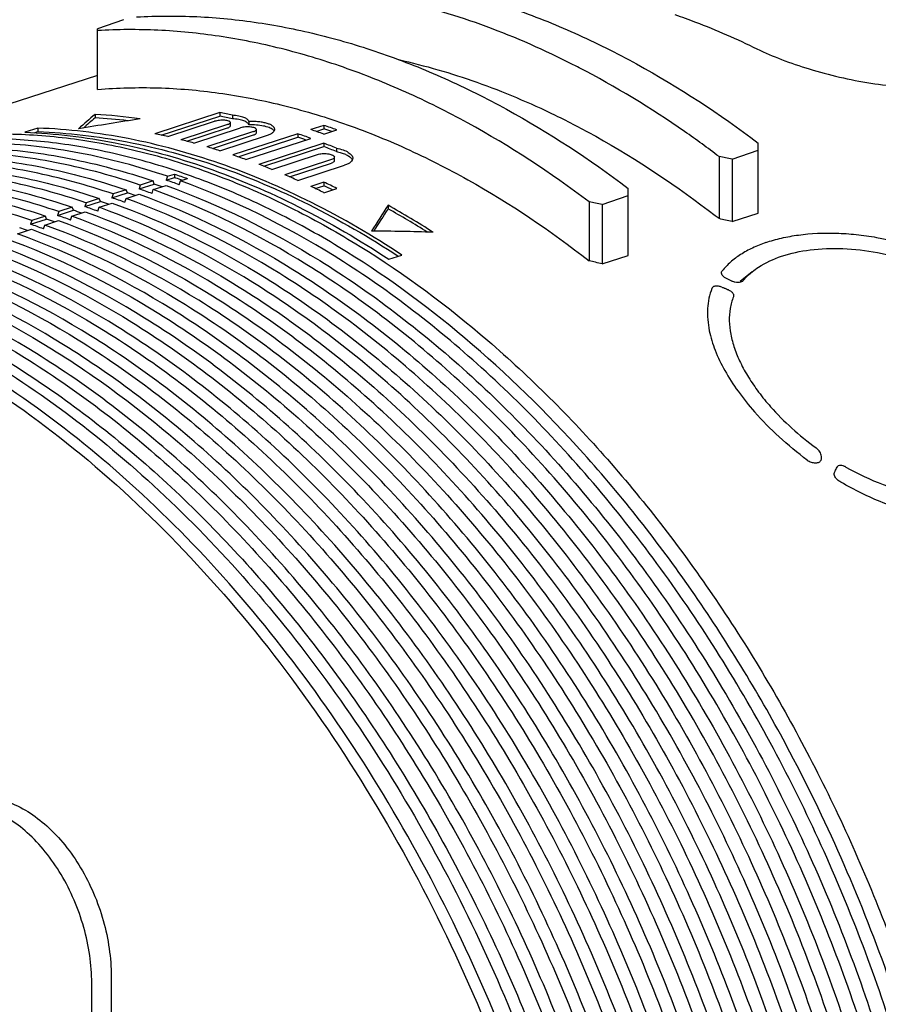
# Model space of a CAD drawing. Header units: millimetres. Extents: x 54 to 441, y 33 to 397.
# Tile 6 of 16: x 136 to 183, y 120 to 173. Entities that reach past the tile are written whole.
import ezdxf

# ---------------------------------------------------------------- set-up
doc = ezdxf.new("R2010")
doc.units = ezdxf.units.MM
doc.header["$LTSCALE"] = 30.734
doc.layers.add('A023134_9_1', color=7, linetype='CONTINUOUS')
doc.layers.add('A023135_3_1', color=7, linetype='CONTINUOUS')

msp = doc.modelspace()

# ---------------------------------------------------------------- linework, layer by layer
at = {"layer": 'A023134_9_1', "color": 7, "linetype": 'CONTINUOUS'}
for p, q in [((141.767, 173.188), (140.352, 172.695)), ((140.352, 169.396), (140.352, 172.695)), ((140.352, 170.151), (126.433, 165.66)), ((146.999, 168.138), (143.464, 166.988)), ((146.999, 168.138), (146.999, 167.949)), ((140.211, 168.04), (140.211, 167.849)), ((143.814, 166.913), (146.999, 167.949)), ((144.171, 166.833), (146.716, 167.662)), ((147.57, 167.411), (147.57, 167.599)), ((147.679, 167.99), (147.679, 167.802)), ((148.568, 167.659), (148.568, 167.471)), ((137.1, 167.294), (136.393, 167.064)), ((136.893, 167.034), (137.1, 167.101)), ((137.1, 167.294), (137.1, 167.101)), ((147.424, 167.492), (144.878, 166.664)), ((145.201, 166.581), (147.424, 167.304)), ((145.585, 166.479), (148.131, 167.307)), ((148.838, 167.107), (146.292, 166.278)), ((148.984, 167.031), (148.984, 167.219)), ((152.656, 167.442), (151.949, 167.212)), ((152.23, 167.116), (152.656, 167.255)), ((152.656, 167.442), (152.656, 167.255)), ((152.656, 166.966), (153.363, 167.196)), ((146.593, 166.189), (148.838, 166.919)), ((146.999, 166.063), (149.545, 166.891)), ((151.242, 166.982), (147.706, 165.832)), ((147.987, 165.735), (151.242, 166.795)), ((148.413, 165.585), (151.949, 166.736)), ((151.242, 166.982), (151.242, 166.795)), ((152.656, 166.474), (149.121, 165.323)), ((149.384, 165.222), (152.656, 166.286)), ((152.656, 166.474), (152.656, 166.286)), ((153.336, 166.208), (153.336, 166.02)), ((174.859, 165.597), (176.273, 166.09)), ((176.273, 162.667), (176.273, 166.483)), ((149.828, 165.046), (152.373, 165.874)), ((153.08, 165.582), (150.535, 164.754)), ((153.227, 165.519), (153.227, 165.707)), ((174.152, 165.743), (174.152, 162.372)), ((174.859, 165.597), (174.859, 162.208)), ((150.784, 164.647), (153.08, 165.394)), ((151.242, 164.446), (153.787, 165.274)), ((143.368, 164.42), (142.672, 164.193)), ((143.434, 164.254), (143.368, 164.42)), ((144.148, 164.674), (144.083, 164.465)), ((144.083, 164.465), (144.524, 164.609)), ((144.148, 164.674), (144.524, 164.796)), ((144.524, 164.797), (144.524, 164.61)), ((144.79, 164.218), (144.856, 164.427)), ((144.856, 164.427), (145.231, 164.55)), ((144.955, 164.46), (144.878, 164.487)), ((141.903, 163.943), (141.196, 163.713)), ((141.97, 163.777), (141.903, 163.943)), ((142.607, 163.984), (143.434, 164.254)), ((142.672, 164.193), (142.607, 163.984)), ((143.314, 163.738), (143.379, 163.947)), ((143.379, 163.947), (144.075, 164.173)), ((152.656, 164.352), (151.949, 164.122)), ((152.185, 164.011), (152.656, 164.164)), ((152.656, 164.352), (152.656, 164.164)), ((152.656, 163.783), (153.363, 164.013)), ((169.202, 160.374), (169.202, 164.018)), ((139.654, 163.024), (140.506, 163.301)), ((140.439, 163.467), (139.72, 163.232)), ((140.506, 163.301), (140.439, 163.467)), ((141.131, 163.504), (141.97, 163.777)), ((141.196, 163.713), (141.131, 163.504)), ((141.838, 163.258), (141.903, 163.466)), ((141.903, 163.466), (142.611, 163.697)), ((167.788, 163.132), (169.202, 163.625)), ((138.178, 162.543), (139.041, 162.824)), ((138.244, 162.752), (138.178, 162.543)), ((138.975, 162.99), (138.244, 162.752)), ((139.041, 162.824), (138.975, 162.99)), ((139.72, 163.232), (139.654, 163.024)), ((140.361, 162.777), (140.427, 162.986)), ((140.427, 162.986), (141.146, 163.22)), ((156.146, 163.095), (156.146, 162.905)), ((167.081, 163.278), (167.081, 160.079)), ((167.788, 163.132), (167.788, 159.915)), ((136.702, 162.063), (137.577, 162.348)), ((136.767, 162.272), (136.702, 162.063)), ((137.511, 162.514), (136.767, 162.272)), ((137.474, 162.025), (138.218, 162.267)), ((137.577, 162.348), (137.511, 162.514)), ((138.885, 162.297), (138.951, 162.506)), ((138.951, 162.506), (139.682, 162.744)), ((174.859, 162.208), (176.273, 162.667)), ((135.998, 161.545), (136.754, 161.791)), ((137.409, 161.816), (137.474, 162.025)), ((156.192, 160.163), (156.899, 160.392)), ((167.788, 159.915), (169.202, 160.374)), ((174.843, 158.98), (174.694, 159.038)), ((175.952, 159.481), (175.297, 158.952)), ((175.436, 158.979), (175.458, 159.001)), ((177.806, 133.739), (177.776, 133.793)), ((177.806, 133.739), (177.776, 133.793))]:
    msp.add_line(p, q, dxfattribs=at)
for centre, radius, start, end in [((144.672, 128.341), 47.561, 62.6294, 63.0641), ((140.028, 134.408), 34.443, 77.1652, 78.3225), ((138.305, 136.537), 31.561, 82.0681, 86.538), ((138.386, 136.951), 30.952, 83.3123, 86.6205), ((140.09, 134.439), 34.215, 77.1852, 78.3502), ((139.554, 130.517), 38.732, 70.229, 71.3367), ((140.308, 130.879), 38.593, 70.227, 71.3388), ((140.376, 130.891), 38.382, 70.6594, 71.3408), ((136.494, 133.292), 34.408, 77.1078, 78.3129), ((136.193, 132.028), 35.708, 74.7505, 75.9233), ((138.842, 130.271), 38.749, 70.2292, 71.3365), ((138.956, 130.413), 38.4, 70.6595, 71.3405), ((135.805, 130.65), 37.14, 72.4584, 73.5989), ((138.287, 128.78), 40.339, 68.096, 69.1331), ((138.377, 128.834), 40.082, 68.0856, 69.1294), ((135.334, 129.2), 38.664, 70.228, 71.3377), ((153.939, 165.447), 0.291, 23.3068, 25.4544), ((134.773, 127.677), 40.288, 68.0567, 69.1369), ((131.779, 128.033), 38.454, 70.7823, 71.3393), ((134.122, 126.101), 41.993, 65.9413, 66.9936), ((130.296, 127.531), 38.476, 70.7823, 71.339), ((130.167, 127.162), 38.867, 70.2295, 70.7825), ((131.117, 127.783), 38.495, 70.6596, 71.3381), ((131.651, 127.663), 38.845, 70.2293, 70.7825), ((133.387, 124.488), 43.766, 63.8784, 64.905), ((134.031, 124.589), 43.909, 63.8784, 64.9016), ((134.173, 124.734), 43.547, 64.1927, 64.8849), ((128.173, 126.786), 38.54, 70.6598, 71.3374), ((128.812, 127.029), 38.499, 70.7823, 71.3387), ((128.683, 126.66), 38.89, 70.2299, 70.7825), ((129.645, 127.285), 38.518, 70.6597, 71.3377), ((126.702, 126.288), 38.563, 70.6598, 71.3371), ((127.328, 126.527), 38.522, 70.7823, 71.3383), ((127.199, 126.157), 38.913, 70.2302, 70.7825), ((132.148, 120.141), 49.204, 57.485, 60.808), ((132.581, 120.74), 48.304, 57.8583, 60.7997), ((125.23, 125.79), 38.586, 70.6599, 71.3367), ((125.844, 126.024), 38.545, 70.7823, 71.338), ((125.716, 125.655), 38.936, 70.2305, 70.7825), ((139.169, 117.632), 56.793, 51.9771, 52.2457), ((147.699, 46.776), 118.584, 76.75956, 77.11029), ((123.758, 125.292), 38.609, 70.66, 71.3364), ((124.36, 125.522), 38.569, 70.7823, 71.3377), ((124.232, 125.153), 38.96, 70.2309, 70.7825), ((179.508, 149.339), 0.216, 324.0458, 332.4706), ((179.626, 149.277), 0.0821, 332.5174, 336.5719), ((179.406, 149.369), 0.321, 345.1331, 347.1583)]:
    msp.add_arc(centre, radius, start, end, dxfattribs=at)
for centre, major_axis, ratio, start_param, end_param in [((132.518, 102.074), (21.099, 70.657), 0.337889, 0.479929, 0.508827), ((157.527, 112.616), (117.391, 14.286), 0.479501, 1.639275, 1.668017), ((132.522, 102.079), (21.031, 70.427), 0.337889, 0.479219, 0.499759), ((147.424, 108.187), (90.863, 0), 0.662758, 1.264064, 1.272216), ((160.13, 111.709), (20.865, 69.874), 0.337889, 0.850544, 0.879286), ((160.133, 111.713), (20.797, 69.644), 0.337889, 0.851065, 0.87605), ((140.352, 105.722), (90.863, 0), 0.662758, 1.264064, 1.272216), ((129.887, 102.992), (118.707, 14.446), 0.479501, 1.26866, 1.297558), ((138.838, 105.722), (86.754, 0), 0.662657, 1.230568, 1.239201)]:
    msp.add_ellipse(centre, major_axis=major_axis, ratio=ratio, start_param=start_param, end_param=end_param, dxfattribs=at)
for points, knots in [([(149.545, 175.799), (150.635, 175.864), (152.847, 175.875), (156.189, 175.542), (159.567, 174.863), (162.961, 173.843), (166.354, 172.487), (170.918, 170.209), (174.178, 168.068), (176.273, 166.483)], [0, 0, 0, 0, 0.11339, 0.229277, 0.348212, 0.470634, 0.596873, 0.727151, 1, 1, 1, 1]), ([(166.217, 170.742), (164.679, 171.523), (161.582, 172.89), (156.819, 174.33), (152.092, 175.096), (148.956, 175.151), (147.424, 175.06)], [0, 0, 0, 0, 0.265368, 0.519489, 0.763708, 1, 1, 1, 1]), ([(171.748, 173.469), (172.123, 173.338), (173.637, 172.784), (175.118, 172.137), (176.211, 171.604)], [0, 0, 0, 0, 0.245967, 1, 1, 1, 1]), ([(142.474, 173.335), (143.564, 173.399), (145.776, 173.41), (149.118, 173.077), (152.496, 172.399), (155.89, 171.378), (159.283, 170.023), (163.847, 167.744), (167.107, 165.603), (169.202, 164.018)], [0, 0, 0, 0, 0.11339, 0.229277, 0.348212, 0.470634, 0.596873, 0.727151, 1, 1, 1, 1]), ([(167.081, 163.278), (164.986, 164.864), (161.726, 167.005), (157.162, 169.283), (153.769, 170.639), (150.375, 171.659), (146.997, 172.338), (143.655, 172.671), (141.442, 172.66), (140.352, 172.595)], [0, 0, 0, 0, 0.272849, 0.403127, 0.529366, 0.651788, 0.770723, 0.88661, 1, 1, 1, 1]), ([(176.211, 171.604), (176.646, 171.392), (177.584, 170.992), (179.083, 170.481), (180.705, 170.048), (182.395, 169.719), (184.094, 169.519), (185.746, 169.47), (187.29, 169.586), (188.263, 169.79), (188.713, 169.928)], [0, 0, 0, 0, 0.11305, 0.237588, 0.369575, 0.504828, 0.639223, 0.768825, 0.890057, 1, 1, 1, 1]), ([(156.715, 171.016), (158.157, 170.695), (161.062, 169.849), (163.846, 168.672), (165.23, 167.999)], [0, 0, 0, 0, 0.48979, 1, 1, 1, 1]), ([(174.152, 165.743), (173.536, 166.209), (171.102, 167.977), (168.524, 169.55), (166.538, 170.578)], [0, 0, 0, 0, 0.256715, 1, 1, 1, 1]), ([(140.352, 169.396), (141.438, 169.486), (143.647, 169.542), (146.989, 169.256), (150.371, 168.604), (153.772, 167.591), (157.17, 166.223), (161.743, 163.902), (164.996, 161.706), (167.081, 160.079)], [0, 0, 0, 0, 0.112906, 0.22834, 0.346928, 0.46917, 0.595437, 0.725971, 1, 1, 1, 1]), ([(147.57, 167.599), (147.57, 167.606), (147.565, 167.622), (147.548, 167.642), (147.52, 167.66), (147.467, 167.684), (147.38, 167.705), (147.257, 167.72), (147.118, 167.723), (146.975, 167.714), (146.84, 167.695), (146.755, 167.674), (146.716, 167.662)], [0, 0, 0, 0, 0.02387, 0.052281, 0.088152, 0.132487, 0.245841, 0.386771, 0.545148, 0.70869, 0.864378, 1, 1, 1, 1]), ([(147.424, 167.492), (147.445, 167.499), (147.483, 167.514), (147.536, 167.542), (147.57, 167.577), (147.57, 167.599)], [0, 0, 0, 0, 0.354853, 0.638427, 1, 1, 1, 1]), ([(148.568, 167.659), (148.564, 167.68), (148.543, 167.724), (148.486, 167.78), (148.405, 167.831), (148.299, 167.876), (148.171, 167.916), (147.963, 167.962), (147.796, 167.981), (147.679, 167.99)], [0, 0, 0, 0, 0.064859, 0.142853, 0.239024, 0.355072, 0.490827, 0.645009, 1, 1, 1, 1]), ([(148.568, 167.471), (148.564, 167.492), (148.543, 167.536), (148.486, 167.592), (148.405, 167.643), (148.299, 167.688), (148.171, 167.728), (147.963, 167.774), (147.796, 167.793), (147.679, 167.802)], [0, 0, 0, 0, 0.064847, 0.142829, 0.238985, 0.355028, 0.490793, 0.644988, 1, 1, 1, 1]), ([(149.984, 167.232), (149.984, 167.263), (149.967, 167.312), (149.923, 167.366), (149.856, 167.425), (149.739, 167.49), (149.564, 167.553), (149.352, 167.603), (149.109, 167.638), (148.844, 167.658), (148.661, 167.66), (148.568, 167.659)], [0, 0, 0, 0, 0.059275, 0.094, 0.133652, 0.229772, 0.349145, 0.489899, 0.648489, 0.820292, 1, 1, 1, 1]), ([(165.23, 167.999), (165.977, 167.636), (169.02, 166.048), (171.886, 164.127), (173.942, 162.535)], [0, 0, 0, 0, 0.242158, 1, 1, 1, 1]), ([(136.393, 167.064), (138.042, 167.003), (141.405, 166.6), (146.411, 165.221), (151.407, 163.078), (154.61, 161.207), (156.192, 160.163)], [0, 0, 0, 0, 0.233344, 0.476773, 0.732018, 1, 1, 1, 1]), ([(156.899, 160.392), (155.317, 161.436), (152.114, 163.308), (147.118, 165.451), (142.112, 166.831), (138.749, 167.233), (137.1, 167.294)], [0, 0, 0, 0, 0.267987, 0.523234, 0.766661, 1, 1, 1, 1]), ([(137.1, 167.101), (138.731, 167.043), (142.059, 166.65), (147.014, 165.298), (151.96, 163.195), (155.132, 161.357), (156.699, 160.331)], [0, 0, 0, 0, 0.233477, 0.476952, 0.73215, 1, 1, 1, 1]), ([(147.424, 167.304), (147.445, 167.311), (147.483, 167.326), (147.536, 167.354), (147.57, 167.389), (147.57, 167.411)], [0, 0, 0, 0, 0.354857, 0.638499, 1, 1, 1, 1]), ([(148.984, 167.219), (148.984, 167.226), (148.98, 167.243), (148.962, 167.265), (148.935, 167.286), (148.882, 167.312), (148.794, 167.337), (148.671, 167.356), (148.532, 167.363), (148.389, 167.357), (148.254, 167.34), (148.169, 167.32), (148.131, 167.307)], [0, 0, 0, 0, 0.025542, 0.055436, 0.092429, 0.137543, 0.251588, 0.392283, 0.549685, 0.711742, 0.865773, 1, 1, 1, 1]), ([(149.887, 167.21), (149.859, 167.232), (149.791, 167.275), (149.621, 167.35), (149.35, 167.419), (148.978, 167.466), (148.708, 167.473), (148.568, 167.471)], [0, 0, 0, 0, 0.079596, 0.174676, 0.408614, 0.690125, 1, 1, 1, 1]), ([(148.838, 167.107), (148.859, 167.114), (148.897, 167.128), (148.952, 167.158), (148.984, 167.195), (148.984, 167.219)], [0, 0, 0, 0, 0.349102, 0.630042, 1, 1, 1, 1]), ([(148.838, 166.919), (148.859, 166.926), (148.897, 166.941), (148.952, 166.971), (148.984, 167.007), (148.984, 167.031)], [0, 0, 0, 0, 0.349085, 0.630085, 1, 1, 1, 1]), ([(149.545, 166.891), (149.608, 166.912), (149.722, 166.955), (149.847, 167.027), (149.919, 167.09), (149.956, 167.136), (149.979, 167.183), (149.984, 167.216), (149.984, 167.232)], [0, 0, 0, 0, 0.342691, 0.6193, 0.733144, 0.83223, 0.919566, 1, 1, 1, 1]), ([(149.955, 167.137), (149.95, 167.144), (149.931, 167.17), (149.907, 167.194), (149.887, 167.21)], [0, 0, 0, 0, 0.229576, 1, 1, 1, 1]), ([(177.776, 133.793), (176.23, 136.679), (172.874, 142.183), (167.029, 149.618), (160.59, 155.926), (154.77, 160.173), (149.977, 162.817), (146.408, 164.391), (142.827, 165.577), (139.261, 166.366), (135.731, 166.752), (132.264, 166.731), (128.884, 166.303), (126.698, 165.746), (125.634, 165.402)], [0, 0, 0, 0, 0.149149, 0.292996, 0.429861, 0.55861, 0.619843, 0.678976, 0.73611, 0.791412, 0.845119, 0.897537, 0.949028, 1, 1, 1, 1]), ([(144.148, 164.674), (142.587, 165.201), (139.455, 166.039), (135.464, 166.51), (132.344, 166.511), (130.059, 166.33), (127.819, 165.967), (126.356, 165.604), (125.636, 165.393)], [0, 0, 0, 0, 0.262818, 0.515234, 0.638397, 0.759965, 0.880352, 1, 1, 1, 1]), ([(126.433, 165.66), (127.512, 166.008), (129.728, 166.571), (133.157, 166.996), (136.674, 167.003), (140.254, 166.592), (143.871, 165.767), (147.5, 164.534), (151.116, 162.904), (155.967, 160.17), (161.848, 155.79), (168.332, 149.303), (174.195, 141.673), (179.275, 133.111), (183.438, 123.85), (186.569, 114.143), (188.581, 104.258), (189.42, 94.464), (189.061, 85.029), (187.748, 77.559), (186.086, 72.018), (184.112, 66.987), (182.174, 63.476), (180.683, 61.341)], [0, 0, 0, 0, 0.02397, 0.048191, 0.072858, 0.098147, 0.124203, 0.151139, 0.179034, 0.207932, 0.268722, 0.333353, 0.401255, 0.471595, 0.543366, 0.615461, 0.686755, 0.756174, 0.822775, 0.885824, 0.915893, 0.944944, 1, 1, 1, 1]), ([(125.644, 165.359), (127.036, 165.721), (129.913, 166.229), (134.349, 166.315), (138.884, 165.733), (141.875, 164.924), (143.367, 164.42)], [0, 0, 0, 0, 0.239924, 0.484778, 0.737387, 1, 1, 1, 1]), ([(142.672, 164.193), (141.242, 164.676), (138.374, 165.46), (134.029, 166.056), (129.77, 166.042), (126.998, 165.619), (125.653, 165.308)], [0, 0, 0, 0, 0.26231, 0.514978, 0.76003, 1, 1, 1, 1]), ([(153.336, 166.208), (153.459, 166.183), (153.683, 166.125), (153.935, 166.014), (154.086, 165.907), (154.165, 165.827), (154.215, 165.743), (154.227, 165.683), (154.227, 165.655)], [0, 0, 0, 0, 0.340432, 0.623186, 0.739445, 0.838948, 0.924069, 1, 1, 1, 1]), ([(153.336, 166.02), (153.424, 166.002), (153.591, 165.962), (153.817, 165.88), (154.001, 165.785), (154.101, 165.706), (154.139, 165.664)], [0, 0, 0, 0, 0.304227, 0.576204, 0.809102, 1, 1, 1, 1]), ([(124.169, 164.883), (125.562, 165.246), (128.44, 165.753), (132.879, 165.839), (137.417, 165.257), (140.41, 164.447), (141.903, 163.943)], [0, 0, 0, 0, 0.239924, 0.484778, 0.737386, 1, 1, 1, 1]), ([(141.195, 163.713), (139.765, 164.196), (136.898, 164.98), (132.553, 165.577), (128.294, 165.563), (125.523, 165.142), (124.178, 164.83)], [0, 0, 0, 0, 0.262305, 0.514974, 0.76003, 1, 1, 1, 1]), ([(152.373, 165.874), (152.412, 165.887), (152.497, 165.905), (152.632, 165.917), (152.775, 165.914), (152.914, 165.895), (153.021, 165.869), (153.096, 165.839), (153.167, 165.804), (153.227, 165.753), (153.227, 165.707)], [0, 0, 0, 0, 0.130917, 0.280994, 0.439518, 0.594763, 0.735463, 0.797406, 0.852536, 1, 1, 1, 1]), ([(153.227, 165.707), (153.227, 165.695), (153.216, 165.659), (153.162, 165.613), (153.111, 165.592), (153.08, 165.582)], [0, 0, 0, 0, 0.183234, 0.526946, 1, 1, 1, 1]), ([(153.227, 165.519), (153.227, 165.507), (153.216, 165.471), (153.162, 165.425), (153.111, 165.404), (153.08, 165.394)], [0, 0, 0, 0, 0.183342, 0.526969, 1, 1, 1, 1]), ([(154.227, 165.655), (154.227, 165.617), (154.203, 165.534), (154.109, 165.429), (153.966, 165.34), (153.851, 165.295), (153.787, 165.274)], [0, 0, 0, 0, 0.185042, 0.40244, 0.672399, 1, 1, 1, 1]), ([(154.139, 165.664), (154.145, 165.657), (154.169, 165.628), (154.19, 165.597), (154.202, 165.572)], [0, 0, 0, 0, 0.266947, 1, 1, 1, 1]), ([(122.693, 164.407), (124.087, 164.77), (126.967, 165.278), (131.409, 165.364), (135.949, 164.782), (138.945, 163.971), (140.439, 163.467)], [0, 0, 0, 0, 0.239923, 0.484777, 0.737385, 1, 1, 1, 1]), ([(139.719, 163.233), (138.289, 163.716), (135.422, 164.499), (131.077, 165.097), (126.819, 165.084), (124.047, 164.664), (122.702, 164.353)], [0, 0, 0, 0, 0.2623, 0.514971, 0.760029, 1, 1, 1, 1]), ([(119.741, 163.455), (121.137, 163.818), (124.021, 164.327), (128.468, 164.414), (133.015, 163.831), (136.015, 163.019), (137.51, 162.514)], [0, 0, 0, 0, 0.239923, 0.484776, 0.737384, 1, 1, 1, 1]), ([(121.217, 163.931), (122.612, 164.294), (125.494, 164.803), (129.939, 164.889), (134.482, 164.306), (137.48, 163.495), (138.974, 162.99)], [0, 0, 0, 0, 0.239923, 0.484777, 0.737385, 1, 1, 1, 1]), ([(138.243, 162.752), (136.813, 163.235), (133.947, 164.019), (129.602, 164.617), (125.343, 164.605), (122.572, 164.186), (121.226, 163.876)], [0, 0, 0, 0, 0.262296, 0.514967, 0.760028, 1, 1, 1, 1]), ([(144.524, 164.797), (144.643, 164.758), (144.877, 164.673), (145.114, 164.593), (145.231, 164.551)], [0, 0, 0, 0, 0.500093, 1, 1, 1, 1]), ([(187.792, 92.549), (187.769, 96.353), (187.305, 102.115), (185.923, 109.722), (184.008, 117.374), (180.699, 126.675), (176.25, 135.427), (172.078, 141.909), (168.71, 146.412), (165.115, 150.547), (161.326, 154.275), (157.376, 157.563), (152.06, 161.238), (147.772, 163.379), (144.856, 164.427)], [0, 0, 0, 0, 0.129184, 0.19547, 0.262423, 0.396862, 0.529748, 0.594795, 0.658473, 0.720512, 0.780683, 0.838809, 0.894776, 1, 1, 1, 1]), ([(136.767, 162.272), (135.337, 162.755), (132.471, 163.539), (128.126, 164.137), (123.868, 164.127), (121.096, 163.708), (119.751, 163.399)], [0, 0, 0, 0, 0.262291, 0.514963, 0.760027, 1, 1, 1, 1]), ([(186.341, 92.025), (186.318, 95.831), (185.855, 101.597), (184.472, 109.208), (182.556, 116.865), (179.245, 126.172), (174.793, 134.929), (170.618, 141.415), (167.248, 145.921), (163.651, 150.058), (159.86, 153.789), (155.907, 157.079), (150.588, 160.756), (146.298, 162.898), (143.38, 163.947)], [0, 0, 0, 0, 0.129183, 0.19547, 0.262423, 0.396862, 0.529748, 0.594795, 0.658473, 0.720512, 0.780683, 0.838809, 0.894776, 1, 1, 1, 1]), ([(144.075, 164.173), (146.992, 163.125), (151.282, 160.983), (156.599, 157.307), (160.55, 154.018), (164.341, 150.289), (167.937, 146.152), (171.306, 141.648), (175.48, 135.164), (179.93, 126.409), (183.24, 117.105), (185.155, 109.45), (186.538, 101.841), (187.001, 96.077), (187.025, 92.272)], [0, 0, 0, 0, 0.105224, 0.161191, 0.219317, 0.279488, 0.341527, 0.405205, 0.470252, 0.603138, 0.737577, 0.80453, 0.870816, 1, 1, 1, 1]), ([(184.891, 91.502), (184.868, 95.31), (184.404, 101.079), (183.02, 108.695), (181.103, 116.356), (177.79, 125.669), (173.336, 134.432), (169.158, 140.922), (165.787, 145.43), (162.187, 149.57), (158.393, 153.302), (154.439, 156.594), (149.116, 160.274), (144.823, 162.417), (141.904, 163.466)], [0, 0, 0, 0, 0.129183, 0.19547, 0.262423, 0.396862, 0.529748, 0.594795, 0.658473, 0.720512, 0.780683, 0.838809, 0.894776, 1, 1, 1, 1]), ([(142.611, 163.696), (145.53, 162.647), (149.822, 160.505), (155.142, 156.826), (159.096, 153.536), (162.889, 149.804), (166.487, 145.665), (169.858, 141.158), (174.034, 134.67), (178.487, 125.91), (181.799, 116.6), (183.716, 108.941), (185.099, 101.327), (185.563, 95.56), (185.586, 91.752)], [0, 0, 0, 0, 0.105224, 0.161191, 0.219317, 0.279488, 0.341527, 0.405205, 0.470252, 0.603138, 0.737577, 0.80453, 0.870817, 1, 1, 1, 1]), ([(183.441, 90.978), (183.417, 94.789), (182.953, 100.561), (181.569, 108.182), (179.65, 115.848), (176.335, 125.166), (171.879, 133.934), (167.698, 140.428), (164.325, 144.939), (160.723, 149.081), (156.927, 152.816), (152.97, 156.11), (147.644, 159.791), (143.349, 161.936), (140.427, 162.986)], [0, 0, 0, 0, 0.129183, 0.195469, 0.262423, 0.396862, 0.529748, 0.594795, 0.658473, 0.720512, 0.780683, 0.838809, 0.894776, 1, 1, 1, 1]), ([(141.147, 163.22), (144.067, 162.17), (148.362, 160.027), (153.686, 156.346), (157.642, 153.053), (161.437, 149.319), (165.037, 145.178), (168.41, 140.668), (172.589, 134.176), (177.044, 125.411), (180.358, 116.096), (182.276, 108.432), (183.66, 100.814), (184.124, 95.043), (184.147, 91.233)], [0, 0, 0, 0, 0.105224, 0.161191, 0.219317, 0.279488, 0.341527, 0.405205, 0.470252, 0.603138, 0.737577, 0.80453, 0.870817, 1, 1, 1, 1]), ([(138.218, 162.267), (141.142, 161.216), (145.442, 159.07), (150.772, 155.385), (154.733, 152.088), (158.532, 148.35), (162.137, 144.204), (165.514, 139.689), (169.698, 133.189), (174.159, 124.413), (177.476, 115.087), (179.396, 107.414), (180.782, 99.787), (181.247, 94.009), (181.27, 90.195)], [0, 0, 0, 0, 0.105224, 0.16119, 0.219316, 0.279487, 0.341526, 0.405205, 0.470252, 0.603138, 0.737577, 0.804531, 0.870817, 1, 1, 1, 1]), ([(181.99, 90.454), (181.967, 94.268), (181.502, 100.044), (180.117, 107.669), (178.198, 115.339), (174.881, 124.663), (170.421, 133.436), (166.238, 139.934), (162.863, 144.447), (159.259, 148.592), (155.461, 152.33), (151.501, 155.625), (146.173, 159.309), (141.874, 161.455), (138.951, 162.505)], [0, 0, 0, 0, 0.129183, 0.195469, 0.262423, 0.396862, 0.529748, 0.594795, 0.658474, 0.720513, 0.780683, 0.83881, 0.894776, 1, 1, 1, 1]), ([(139.683, 162.743), (142.605, 161.693), (146.902, 159.548), (152.229, 155.865), (156.187, 152.571), (159.984, 148.834), (163.587, 144.691), (166.962, 140.179), (171.143, 133.683), (175.601, 124.912), (178.917, 115.591), (180.836, 107.923), (182.221, 100.3), (182.685, 94.526), (182.709, 90.714)], [0, 0, 0, 0, 0.105224, 0.161191, 0.219317, 0.279488, 0.341526, 0.405205, 0.470252, 0.603138, 0.737577, 0.804531, 0.870817, 1, 1, 1, 1]), ([(136.754, 161.79), (139.68, 160.739), (143.982, 158.591), (149.315, 154.904), (153.278, 151.606), (157.08, 147.865), (160.687, 143.716), (164.066, 139.199), (168.252, 132.695), (172.716, 123.914), (176.035, 114.582), (177.957, 106.905), (179.343, 99.273), (179.808, 93.492), (179.831, 89.675)], [0, 0, 0, 0, 0.105224, 0.16119, 0.219316, 0.279487, 0.341526, 0.405204, 0.470252, 0.603138, 0.737577, 0.804531, 0.870817, 1, 1, 1, 1]), ([(180.54, 89.931), (180.516, 93.746), (180.052, 99.526), (178.666, 107.156), (176.745, 114.83), (173.426, 124.16), (168.964, 132.938), (164.779, 139.44), (161.401, 143.956), (157.795, 148.104), (153.994, 151.843), (150.033, 155.141), (144.701, 158.827), (140.4, 160.974), (137.475, 162.025)], [0, 0, 0, 0, 0.129183, 0.195469, 0.262423, 0.396862, 0.529748, 0.594795, 0.658474, 0.720513, 0.780684, 0.83881, 0.894776, 1, 1, 1, 1]), ([(135.29, 161.314), (138.217, 160.262), (142.522, 158.113), (147.859, 154.423), (151.824, 151.123), (155.628, 147.38), (159.237, 143.229), (162.618, 138.709), (166.807, 132.201), (171.273, 123.415), (174.595, 114.078), (176.517, 106.396), (177.904, 98.759), (178.369, 92.975), (178.393, 89.156)], [0, 0, 0, 0, 0.105223, 0.16119, 0.219316, 0.279487, 0.341526, 0.405204, 0.470251, 0.603138, 0.737577, 0.804531, 0.870817, 1, 1, 1, 1]), ([(179.089, 89.407), (179.066, 93.225), (178.601, 99.008), (177.214, 106.642), (175.292, 114.322), (171.971, 123.657), (167.507, 132.441), (163.319, 138.946), (159.939, 143.465), (156.331, 147.615), (152.528, 151.357), (148.564, 154.656), (143.229, 158.345), (138.925, 160.493), (135.999, 161.545)], [0, 0, 0, 0, 0.129183, 0.195469, 0.262423, 0.396862, 0.529748, 0.594796, 0.658474, 0.720513, 0.780684, 0.83881, 0.894777, 1, 1, 1, 1]), ([(176.689, 161.069), (176.969, 161.166), (177.56, 161.331), (178.835, 161.558), (180.201, 161.617), (181.617, 161.521), (183.107, 161.31), (184.219, 161.029), (184.949, 160.787)], [0, 0, 0, 0, 0.105934, 0.218687, 0.462325, 0.591957, 0.725462, 1, 1, 1, 1]), ([(109.421, 160.059), (110.675, 160.343), (113.249, 160.739), (117.201, 160.801), (121.234, 160.338), (125.31, 159.354), (129.395, 157.859), (133.454, 155.869), (137.451, 153.402), (141.353, 150.479), (145.128, 147.126), (150.008, 142.055), (155.575, 134.808), (161.175, 125.077), (165.599, 114.524), (168.694, 103.507), (170.356, 92.404), (170.501, 83.267), (169.83, 76.261), (168.958, 71.288), (167.719, 66.572), (166.121, 62.154), (164.179, 58.073), (161.908, 54.363), (159.327, 51.058), (156.457, 48.188), (153.322, 45.78), (151.059, 44.489), (149.901, 43.933)], [0, 0, 0, 0, 0.024635, 0.04974, 0.075542, 0.102226, 0.129931, 0.158747, 0.188717, 0.219841, 0.252084, 0.285373, 0.354629, 0.426604, 0.499998, 0.573392, 0.645367, 0.714623, 0.747913, 0.780156, 0.811281, 0.841251, 0.870067, 0.897773, 0.924457, 0.95026, 0.975365, 1, 1, 1, 1]), ([(133.826, 160.837), (136.755, 159.785), (141.062, 157.635), (146.402, 153.943), (150.37, 150.641), (154.176, 146.896), (157.787, 142.742), (161.17, 138.219), (165.361, 131.708), (169.83, 122.916), (173.154, 113.573), (175.077, 105.887), (176.465, 98.246), (176.931, 92.458), (176.954, 88.637)], [0, 0, 0, 0, 0.105223, 0.16119, 0.219316, 0.279487, 0.341526, 0.405204, 0.470251, 0.603138, 0.737577, 0.804531, 0.870817, 1, 1, 1, 1]), ([(177.639, 88.884), (177.615, 92.704), (177.15, 98.49), (175.763, 106.129), (173.84, 113.813), (170.517, 123.154), (166.049, 131.943), (161.859, 138.452), (158.477, 142.974), (154.867, 147.126), (151.062, 150.87), (147.095, 154.172), (141.757, 157.862), (137.451, 160.012), (134.523, 161.064)], [0, 0, 0, 0, 0.129183, 0.195469, 0.262423, 0.396862, 0.529749, 0.594796, 0.658474, 0.720513, 0.780684, 0.83881, 0.894777, 1, 1, 1, 1]), ([(176.689, 161.069), (176.442, 160.984), (175.971, 160.794), (175.324, 160.437), (174.766, 160.02), (174.452, 159.697), (174.314, 159.528)], [0, 0, 0, 0, 0.273968, 0.530507, 0.771525, 1, 1, 1, 1]), ([(177.546, 160.326), (178.05, 160.495), (179.156, 160.728), (180.92, 160.787), (182.806, 160.565), (184.07, 160.232), (184.699, 160.017)], [0, 0, 0, 0, 0.219031, 0.462742, 0.725539, 1, 1, 1, 1]), ([(107.935, 159.646), (108.763, 159.862), (110.449, 160.217), (113.03, 160.515), (115.663, 160.578), (119.263, 160.347), (123.858, 159.451), (129.332, 157.468), (134.747, 154.603), (140.019, 150.904), (145.07, 146.429), (149.824, 141.248), (154.21, 135.442), (158.159, 129.099), (161.612, 122.318), (164.515, 115.203), (166.824, 107.865), (168.503, 100.417), (169.525, 92.974), (169.762, 88.017), (169.762, 85.57)], [0, 0, 0, 0, 0.023697, 0.047608, 0.071842, 0.096496, 0.147363, 0.200798, 0.25712, 0.316436, 0.378664, 0.443565, 0.510769, 0.579807, 0.650136, 0.721165, 0.792274, 0.862843, 0.932271, 1, 1, 1, 1]), ([(174.738, 87.837), (174.714, 91.661), (174.249, 97.455), (172.859, 105.103), (170.934, 112.796), (167.607, 122.147), (163.135, 130.947), (158.939, 137.465), (155.554, 141.992), (151.939, 146.149), (148.129, 149.897), (144.158, 153.203), (138.813, 156.898), (134.502, 159.05), (131.57, 160.103)], [0, 0, 0, 0, 0.129183, 0.195469, 0.262423, 0.396862, 0.529749, 0.594796, 0.658475, 0.720514, 0.780684, 0.83881, 0.894777, 1, 1, 1, 1]), ([(132.361, 160.361), (135.292, 159.308), (139.602, 157.156), (144.945, 153.462), (148.915, 150.158), (152.724, 146.411), (156.337, 142.255), (159.722, 137.729), (163.916, 131.214), (168.387, 122.417), (171.713, 113.069), (173.637, 105.378), (175.026, 97.732), (175.492, 91.941), (175.515, 88.117)], [0, 0, 0, 0, 0.105223, 0.16119, 0.219316, 0.279486, 0.341525, 0.405204, 0.470251, 0.603138, 0.737577, 0.804531, 0.870817, 1, 1, 1, 1]), ([(176.188, 88.36), (176.165, 92.183), (175.7, 97.972), (174.311, 105.616), (172.387, 113.305), (169.062, 122.65), (164.592, 131.445), (160.399, 137.958), (157.016, 142.483), (153.403, 146.638), (149.596, 150.384), (145.626, 153.687), (140.285, 157.38), (135.976, 159.531), (133.046, 160.584)], [0, 0, 0, 0, 0.129183, 0.195469, 0.262423, 0.396862, 0.529749, 0.594796, 0.658474, 0.720513, 0.780684, 0.83881, 0.894777, 1, 1, 1, 1]), ([(175.952, 159.481), (176.062, 159.57), (176.552, 159.924), (177.109, 160.179), (177.546, 160.326)], [0, 0, 0, 0, 0.23473, 1, 1, 1, 1]), ([(173.287, 87.313), (173.264, 91.14), (172.798, 96.937), (171.408, 104.589), (169.482, 112.287), (166.153, 121.644), (161.677, 130.449), (157.479, 136.971), (154.092, 141.5), (150.475, 145.66), (146.663, 149.411), (142.689, 152.718), (137.341, 156.415), (133.028, 158.569), (130.094, 159.623)], [0, 0, 0, 0, 0.129183, 0.195469, 0.262423, 0.396863, 0.529749, 0.594796, 0.658475, 0.720514, 0.780685, 0.838811, 0.894777, 1, 1, 1, 1]), ([(130.897, 159.884), (133.83, 158.83), (138.142, 156.678), (143.488, 152.982), (147.461, 149.676), (151.272, 145.926), (154.887, 141.768), (158.274, 137.239), (162.47, 130.72), (166.944, 121.918), (170.272, 112.564), (172.198, 104.869), (173.588, 97.219), (174.053, 91.424), (174.077, 87.598)], [0, 0, 0, 0, 0.105223, 0.16119, 0.219315, 0.279486, 0.341525, 0.405204, 0.470251, 0.603138, 0.737577, 0.804531, 0.870817, 1, 1, 1, 1]), ([(171.837, 86.79), (171.814, 90.619), (171.347, 96.419), (169.956, 104.076), (168.029, 111.779), (164.698, 121.141), (160.22, 129.952), (156.02, 136.477), (152.63, 141.009), (149.011, 145.172), (145.197, 148.925), (141.22, 152.234), (135.869, 155.933), (131.553, 158.088), (128.618, 159.142)], [0, 0, 0, 0, 0.129183, 0.195469, 0.262423, 0.396863, 0.529749, 0.594797, 0.658475, 0.720514, 0.780685, 0.838811, 0.894777, 1, 1, 1, 1]), ([(129.433, 159.408), (132.367, 158.353), (136.682, 156.199), (142.031, 152.501), (146.006, 149.193), (149.819, 145.441), (153.437, 141.281), (156.826, 136.75), (161.025, 130.227), (165.501, 121.419), (168.831, 112.06), (170.758, 104.36), (172.149, 96.705), (172.615, 90.907), (172.638, 87.079)], [0, 0, 0, 0, 0.105223, 0.161189, 0.219315, 0.279486, 0.341525, 0.405204, 0.470251, 0.603137, 0.737577, 0.804531, 0.870817, 1, 1, 1, 1]), ([(174.283, 159.408), (174.28, 159.429), (174.281, 159.473), (174.301, 159.512), (174.314, 159.528)], [0, 0, 0, 0, 0.505659, 1, 1, 1, 1]), ([(174.694, 159.038), (174.643, 159.059), (174.545, 159.105), (174.419, 159.194), (174.325, 159.293), (174.289, 159.371), (174.283, 159.408)], [0, 0, 0, 0, 0.290834, 0.563563, 0.803238, 1, 1, 1, 1]), ([(175.458, 159.001), (175.495, 159.044), (175.647, 159.216), (175.817, 159.372), (175.952, 159.481)], [0, 0, 0, 0, 0.245107, 1, 1, 1, 1]), ([(127.969, 158.931), (130.905, 157.876), (135.222, 155.721), (140.575, 152.021), (144.552, 148.711), (148.367, 144.957), (151.987, 140.793), (155.378, 136.26), (159.579, 129.733), (164.059, 120.92), (167.39, 111.555), (169.318, 103.851), (170.71, 96.191), (171.176, 90.39), (171.199, 86.559)], [0, 0, 0, 0, 0.105223, 0.161189, 0.219315, 0.279486, 0.341525, 0.405203, 0.470251, 0.603137, 0.737577, 0.804531, 0.870817, 1, 1, 1, 1]), ([(173.759, 158.576), (173.626, 158.23), (173.467, 157.456), (173.54, 156.675), (173.619, 156.28)], [0, 0, 0, 0, 0.479825, 1, 1, 1, 1]), ([(174.295, 158.649), (174.239, 158.671), (174.127, 158.704), (173.985, 158.711), (173.887, 158.69), (173.828, 158.663), (173.784, 158.625), (173.766, 158.593), (173.759, 158.576)], [0, 0, 0, 0, 0.307351, 0.587555, 0.709095, 0.816229, 0.911407, 1, 1, 1, 1]), ([(174.295, 158.649), (174.321, 158.639), (174.367, 158.623), (174.432, 158.597), (174.509, 158.563), (174.569, 158.542), (174.608, 158.527)], [0, 0, 0, 0, 0.249994, 0.437483, 0.625016, 1, 1, 1, 1]), ([(174.608, 158.527), (174.662, 158.505), (174.761, 158.456), (174.864, 158.367), (174.918, 158.288), (174.941, 158.231), (174.946, 158.175), (174.937, 158.14), (174.931, 158.124)], [0, 0, 0, 0, 0.308649, 0.58585, 0.706328, 0.813404, 0.90947, 1, 1, 1, 1]), ([(174.843, 158.98), (174.898, 158.959), (175.008, 158.925), (175.172, 158.905), (175.319, 158.917), (175.405, 158.953), (175.436, 158.979)], [0, 0, 0, 0, 0.287242, 0.559944, 0.801437, 1, 1, 1, 1]), ([(174.931, 158.124), (174.85, 157.92), (174.73, 157.485), (174.684, 156.792), (174.767, 156.061), (174.976, 155.299), (175.305, 154.516), (175.749, 153.719), (176.3, 152.918), (176.724, 152.402), (176.951, 152.146)], [0, 0, 0, 0, 0.09951, 0.202973, 0.313084, 0.431693, 0.559801, 0.697605, 0.844658, 1, 1, 1, 1]), ([(173.619, 156.28), (173.693, 155.917), (173.923, 155.169), (174.458, 154.064), (175.184, 152.943), (175.764, 152.221), (176.081, 151.861)], [0, 0, 0, 0, 0.217273, 0.456883, 0.718593, 1, 1, 1, 1]), ([(132.717, 154.316), (134.928, 152.997), (139.27, 149.923), (145.254, 144.351), (150.776, 137.802), (155.715, 130.422), (159.964, 122.374), (163.43, 113.836), (166.035, 104.997), (167.172, 98.97), (167.578, 95.956)], [0, 0, 0, 0, 0.110188, 0.226805, 0.349127, 0.476052, 0.606197, 0.738003, 0.86982, 1, 1, 1, 1]), ([(167.8, 98.791), (167.337, 101.585), (166.137, 107.155), (163.571, 115.313), (160.274, 123.188), (156.308, 130.63), (151.749, 137.496), (146.682, 143.657), (141.203, 148.994), (137.235, 152.017), (135.211, 153.348)], [0, 0, 0, 0, 0.130231, 0.261645, 0.392824, 0.52236, 0.648921, 0.771317, 0.888572, 1, 1, 1, 1]), ([(176.951, 152.146), (177.313, 151.737), (178.1, 150.947), (178.966, 150.243), (179.423, 149.908)], [0, 0, 0, 0, 0.490323, 1, 1, 1, 1]), ([(178.946, 149.244), (178.416, 149.638), (177.414, 150.463), (176.501, 151.385), (176.081, 151.861)], [0, 0, 0, 0, 0.50985, 1, 1, 1, 1]), ([(179.719, 149.298), (179.73, 149.346), (179.73, 149.44), (179.692, 149.572), (179.607, 149.74), (179.504, 149.849), (179.423, 149.908)], [0, 0, 0, 0, 0.210444, 0.385883, 0.577252, 1, 1, 1, 1]), ([(178.946, 149.244), (179.009, 149.198), (179.145, 149.127), (179.356, 149.08), (179.548, 149.101), (179.651, 149.169), (179.682, 149.213)], [0, 0, 0, 0, 0.293688, 0.565567, 0.799646, 1, 1, 1, 1]), ([(180.427, 148.561), (180.438, 148.585), (180.467, 148.645), (180.512, 148.743), (180.546, 148.815), (180.563, 148.852)], [0, 0, 0, 0, 0.249127, 0.62584, 1, 1, 1, 1]), ([(181.038, 148.867), (180.993, 148.893), (180.901, 148.936), (180.762, 148.966), (180.651, 148.946), (180.59, 148.898), (180.571, 148.868), (180.563, 148.852)], [0, 0, 0, 0, 0.296094, 0.568969, 0.798846, 0.900703, 1, 1, 1, 1]), ([(181.038, 148.867), (181.69, 148.5), (183.011, 147.874), (184.741, 147.378), (186.092, 147.208), (187.334, 147.19), (188.244, 147.345), (188.802, 147.534)], [0, 0, 0, 0, 0.277515, 0.53981, 0.663363, 0.781261, 1, 1, 1, 1]), ([(180.448, 148.348), (180.429, 148.383), (180.404, 148.453), (180.413, 148.53), (180.427, 148.561)], [0, 0, 0, 0, 0.540409, 1, 1, 1, 1]), ([(180.771, 148.043), (180.704, 148.082), (180.581, 148.168), (180.481, 148.283), (180.448, 148.348)], [0, 0, 0, 0, 0.51371, 1, 1, 1, 1]), ([(189.589, 146.379), (188.949, 146.171), (187.908, 146.011), (186.493, 146.058), (185.364, 146.222), (184.212, 146.511), (182.645, 147.056), (181.507, 147.616), (180.771, 148.043)], [0, 0, 0, 0, 0.219005, 0.336954, 0.460497, 0.589339, 0.72286, 1, 1, 1, 1]), ([(165.921, 49.824), (167.34, 50.356), (170.117, 51.676), (173.942, 54.349), (177.399, 57.687), (180.444, 61.642), (183.043, 66.163), (185.165, 71.192), (186.788, 76.666), (187.893, 82.518), (188.468, 88.677), (188.505, 95.065), (188.005, 101.606), (186.974, 108.217), (185.426, 114.819), (182.703, 123.479), (179.944, 129.743), (177.806, 133.739)], [0, 0, 0, 0, 0.04823, 0.097312, 0.147912, 0.200569, 0.255664, 0.31342, 0.373904, 0.437049, 0.502672, 0.570491, 0.640147, 0.711223, 0.783253, 0.855746, 1, 1, 1, 1])]:
    msp.add_open_spline(points, degree=3, knots=knots, dxfattribs=at)
for points in [[(144.878, 164.487), (144.76, 164.528), (144.643, 164.57), (144.524, 164.61)], [(179.702, 149.245), (179.707, 149.258), (179.712, 149.272), (179.716, 149.286)]]:
    msp.add_open_spline(points, degree=3, dxfattribs=at)
at = {"layer": 'A023135_3_1', "color": 7, "linetype": 'CONTINUOUS'}
for p, q in [((141.09, 121.174), (141.09, 113.618)), ((140.03, 113.248), (140.03, 120.805))]:
    msp.add_line(p, q, dxfattribs=at)
for points, knots in [([(115.719, 142.42), (117.693, 140.964), (121.54, 137.701), (126.794, 132.039), (131.585, 125.593), (135.817, 118.494), (139.405, 110.883), (142.278, 102.912), (144.378, 94.743), (145.245, 89.207), (145.535, 86.448)], [0, 0, 0, 0, 0.113018, 0.231706, 0.355204, 0.482376, 0.611897, 0.742327, 0.87218, 1, 1, 1, 1]), ([(135.41, 130.684), (136.212, 130.404), (137.359, 129.654), (138.609, 128.318), (139.465, 127.082), (140.166, 125.699), (140.689, 124.221), (141.013, 122.702), (141.09, 121.678), (141.09, 121.174)], [0, 0, 0, 0, 0.218112, 0.340399, 0.46932, 0.602536, 0.737294, 0.870704, 1, 1, 1, 1]), ([(140.03, 120.805), (140.03, 121.308), (139.952, 122.333), (139.628, 123.851), (139.106, 125.329), (138.404, 126.712), (137.549, 127.948), (136.299, 129.285), (135.151, 130.035), (134.349, 130.314)], [0, 0, 0, 0, 0.129296, 0.262706, 0.397465, 0.53068, 0.659601, 0.781888, 1, 1, 1, 1])]:
    msp.add_open_spline(points, degree=3, knots=knots, dxfattribs=at)

doc.saveas('drawing.dxf')
